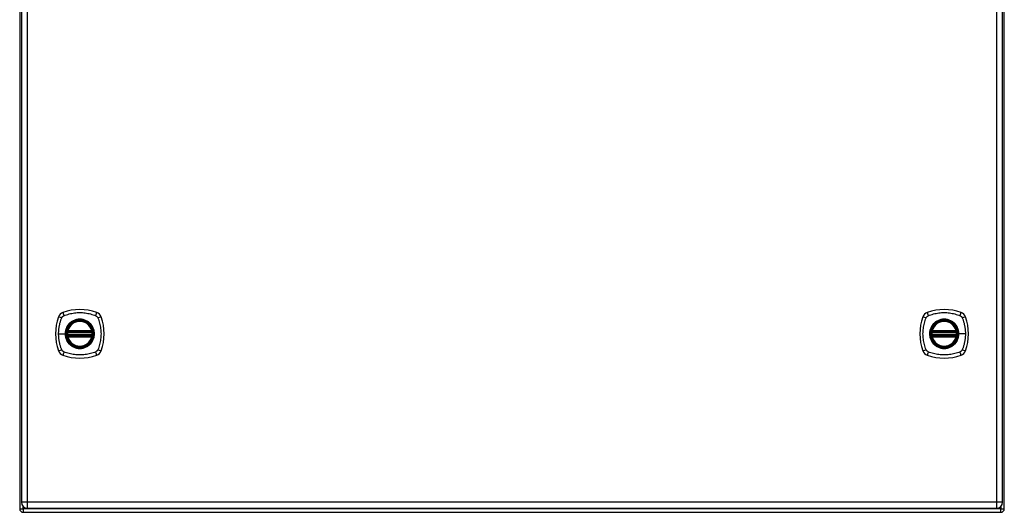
# Model space of a CAD drawing. Header units: inches. Extents: x 17 to 163, y 13 to 105.
# Tile 4 of 9: x 78 to 102, y 48 to 60. Entities that reach past the tile are written whole.
import ezdxf

# ---------------------------------------------------------------- set-up
doc = ezdxf.new("R2010")
doc.units = ezdxf.units.IN
doc.header["$MEASUREMENT"] = 0
doc.layers.add('Visible Edges(ANSI)', color=7, linetype='Continuous', lineweight=25)
doc.layers.add('Visible Tangent Edges(ANSI)', color=7, linetype='Continuous', lineweight=25)

msp = doc.modelspace()

# ---------------------------------------------------------------- linework, layer by layer
at = {"layer": 'Visible Edges(ANSI)'}
for p, q in [((77.616, 71.424), (77.616, 47.592)), ((101.616, 47.592), (101.616, 71.424)), ((77.657, 71.263), (77.657, 47.752)), ((101.575, 47.752), (101.575, 71.263)), ((78.784, 51.896), (79.378, 51.896)), ((78.788, 51.915), (79.374, 51.915)), ((99.854, 51.896), (100.448, 51.896)), ((99.858, 51.915), (100.444, 51.915)), ((79.378, 51.817), (78.784, 51.817)), ((79.374, 51.797), (78.788, 51.797)), ((100.448, 51.817), (99.854, 51.817)), ((100.444, 51.797), (99.858, 51.797)), ((77.803, 47.606), (101.429, 47.606)), ((77.7, 47.508), (101.532, 47.508))]:
    msp.add_line(p, q, dxfattribs=at)
at = {"layer": 'Visible Edges(ANSI)', "flags": 128}
for points in [[(78.773, 51.909), (78.773, 51.909), (78.773, 51.909), (78.772, 51.909), (78.772, 51.909), (78.772, 51.908), (78.772, 51.908), (78.772, 51.907), (78.772, 51.906), (78.772, 51.905), (78.772, 51.904), (78.772, 51.903), (78.771, 51.902), (78.771, 51.901), (78.771, 51.9), (78.771, 51.899), (78.771, 51.897), (78.77, 51.896), (78.77, 51.894), (78.77, 51.893), (78.77, 51.891), (78.77, 51.89), (78.77, 51.888), (78.769, 51.887), (78.769, 51.885)], [(79.393, 51.885), (79.393, 51.887), (79.392, 51.888), (79.392, 51.89), (79.392, 51.891), (79.392, 51.893), (79.392, 51.894), (79.391, 51.896), (79.391, 51.897), (79.391, 51.899), (79.391, 51.9), (79.391, 51.901), (79.391, 51.902), (79.39, 51.903), (79.39, 51.904), (79.39, 51.905), (79.39, 51.906), (79.39, 51.907), (79.39, 51.908), (79.39, 51.908), (79.39, 51.909), (79.39, 51.909), (79.389, 51.909), (79.389, 51.909), (79.389, 51.909)], [(99.843, 51.909), (99.843, 51.909), (99.843, 51.909), (99.842, 51.909), (99.842, 51.909), (99.842, 51.908), (99.842, 51.908), (99.842, 51.907), (99.842, 51.906), (99.842, 51.905), (99.842, 51.904), (99.842, 51.903), (99.841, 51.902), (99.841, 51.901), (99.841, 51.9), (99.841, 51.899), (99.841, 51.897), (99.84, 51.896), (99.84, 51.894), (99.84, 51.893), (99.84, 51.891), (99.84, 51.89), (99.84, 51.888), (99.839, 51.887), (99.839, 51.885)], [(100.463, 51.885), (100.463, 51.887), (100.462, 51.888), (100.462, 51.89), (100.462, 51.891), (100.462, 51.893), (100.462, 51.894), (100.461, 51.896), (100.461, 51.897), (100.461, 51.899), (100.461, 51.9), (100.461, 51.901), (100.461, 51.902), (100.46, 51.903), (100.46, 51.904), (100.46, 51.905), (100.46, 51.906), (100.46, 51.907), (100.46, 51.908), (100.46, 51.908), (100.46, 51.909), (100.46, 51.909), (100.459, 51.909), (100.459, 51.909), (100.459, 51.909)], [(78.769, 51.828), (78.769, 51.826), (78.77, 51.824), (78.77, 51.823), (78.77, 51.821), (78.77, 51.82), (78.77, 51.818), (78.77, 51.817), (78.771, 51.815), (78.771, 51.814), (78.771, 51.813), (78.771, 51.811), (78.771, 51.81), (78.772, 51.809), (78.772, 51.808), (78.772, 51.807), (78.772, 51.806), (78.772, 51.806), (78.772, 51.805), (78.772, 51.804), (78.772, 51.804), (78.772, 51.804), (78.773, 51.803), (78.773, 51.803), (78.773, 51.803)], [(79.389, 51.803), (79.389, 51.803), (79.389, 51.803), (79.39, 51.804), (79.39, 51.804), (79.39, 51.804), (79.39, 51.805), (79.39, 51.806), (79.39, 51.806), (79.39, 51.807), (79.39, 51.808), (79.39, 51.809), (79.391, 51.81), (79.391, 51.811), (79.391, 51.813), (79.391, 51.814), (79.391, 51.815), (79.391, 51.817), (79.392, 51.818), (79.392, 51.82), (79.392, 51.821), (79.392, 51.823), (79.392, 51.824), (79.393, 51.826), (79.393, 51.828)], [(99.839, 51.828), (99.839, 51.826), (99.84, 51.824), (99.84, 51.823), (99.84, 51.821), (99.84, 51.82), (99.84, 51.818), (99.84, 51.817), (99.841, 51.815), (99.841, 51.814), (99.841, 51.813), (99.841, 51.811), (99.841, 51.81), (99.842, 51.809), (99.842, 51.808), (99.842, 51.807), (99.842, 51.806), (99.842, 51.806), (99.842, 51.805), (99.842, 51.804), (99.842, 51.804), (99.842, 51.804), (99.843, 51.803), (99.843, 51.803), (99.843, 51.803)], [(100.459, 51.803), (100.459, 51.803), (100.459, 51.803), (100.46, 51.804), (100.46, 51.804), (100.46, 51.804), (100.46, 51.805), (100.46, 51.806), (100.46, 51.806), (100.46, 51.807), (100.46, 51.808), (100.46, 51.809), (100.461, 51.81), (100.461, 51.811), (100.461, 51.813), (100.461, 51.814), (100.461, 51.815), (100.461, 51.817), (100.462, 51.818), (100.462, 51.82), (100.462, 51.821), (100.462, 51.823), (100.462, 51.824), (100.463, 51.826), (100.463, 51.828)]]:
    msp.add_lwpolyline(points, dxfattribs=at)
at = {"layer": 'Visible Edges(ANSI)'}
for centre, radius in [((79.081, 51.856), 0.32), ((79.081, 51.856), 0.315), ((100.151, 51.856), 0.32), ((100.151, 51.856), 0.315)]:
    msp.add_circle(centre, radius, dxfattribs=at)
for centre, radius, start, end in [((78.726, 52.211), 0.177, 108.7722, 161.2278), ((79.081, 51.167), 1.28, 71.2278, 108.7722), ((79.436, 52.211), 0.177, 18.7722, 71.2278), ((99.796, 52.211), 0.177, 108.7722, 161.2278), ((100.151, 51.167), 1.28, 71.2278, 108.7722), ((100.506, 52.211), 0.177, 18.7722, 71.2278), ((79.77, 51.856), 1.28, 161.2278, 198.7722), ((79.081, 51.856), 0.313, 13.6344, 166.3656), ((78.392, 51.856), 1.28, 341.2278, 18.7722), ((100.84, 51.856), 1.28, 161.2278, 198.7722), ((100.151, 51.856), 0.313, 13.6344, 166.3656), ((99.462, 51.856), 1.28, 341.2278, 18.7722), ((79.081, 51.856), 0.313, 174.7499, 185.2501), ((78.784, 51.907), 0.0118, 170.216, 270), ((79.081, 51.856), 0.313, 166.3656, 170.216), ((78.788, 51.927), 0.0118, 166.3656, 270), ((79.374, 51.927), 0.0118, 270, 13.6344), ((79.378, 51.907), 0.0118, 270, 9.784), ((79.081, 51.856), 0.313, 9.784, 13.6344), ((79.081, 51.856), 0.313, 354.7499, 5.2501), ((100.151, 51.856), 0.313, 174.7499, 185.2501), ((99.854, 51.907), 0.0118, 170.216, 270), ((100.151, 51.856), 0.313, 166.3656, 170.216), ((99.858, 51.927), 0.0118, 166.3656, 270), ((100.444, 51.927), 0.0118, 270, 13.6344), ((100.448, 51.907), 0.0118, 270, 9.784), ((100.151, 51.856), 0.313, 9.784, 13.6344), ((100.151, 51.856), 0.313, 354.7499, 5.2501), ((78.784, 51.805), 0.0118, 90, 189.784), ((79.081, 51.856), 0.313, 189.784, 193.6344), ((78.788, 51.785), 0.0118, 90, 193.6344), ((79.081, 51.856), 0.313, 193.6344, 346.3656), ((79.374, 51.785), 0.0118, 346.3656, 90), ((79.378, 51.805), 0.0118, 350.216, 90), ((79.081, 51.856), 0.313, 346.3656, 350.216), ((99.854, 51.805), 0.0118, 90, 189.784), ((100.151, 51.856), 0.313, 189.784, 193.6344), ((99.858, 51.785), 0.0118, 90, 193.6344), ((100.151, 51.856), 0.313, 193.6344, 346.3656), ((100.444, 51.785), 0.0118, 346.3656, 90), ((100.448, 51.805), 0.0118, 350.216, 90), ((100.151, 51.856), 0.313, 346.3656, 350.216), ((78.726, 51.502), 0.177, 198.7722, 251.2278), ((79.436, 51.502), 0.177, 288.7722, 341.2278), ((99.796, 51.502), 0.177, 198.7722, 251.2278), ((100.506, 51.502), 0.177, 288.7722, 341.2278), ((79.081, 52.545), 1.28, 251.2278, 288.7722), ((100.151, 52.545), 1.28, 251.2278, 288.7722), ((77.7, 47.592), 0.084, 180, 270), ((77.803, 47.752), 0.146, 180, 270), ((101.429, 47.752), 0.146, 270, 0), ((101.532, 47.592), 0.084, 270, 0)]:
    msp.add_arc(centre, radius, start, end, dxfattribs=at)
at = {"layer": 'Visible Tangent Edges(ANSI)'}
for p, q in [((77.803, 47.752), (77.803, 71.263)), ((101.429, 71.263), (101.429, 47.752)), ((78.564, 51.856), (78.724, 51.856)), ((78.729, 51.856), (78.724, 51.856)), ((78.781, 51.884), (78.769, 51.885)), ((78.779, 51.908), (78.773, 51.909)), ((78.777, 51.93), (78.788, 51.927)), ((78.781, 51.884), (79.381, 51.884)), ((78.784, 51.896), (78.784, 51.906)), ((78.788, 51.915), (78.788, 51.927)), ((79.374, 51.927), (78.788, 51.927)), ((78.788, 51.906), (78.788, 51.915)), ((78.788, 51.906), (79.374, 51.906)), ((79.374, 51.927), (79.385, 51.93)), ((79.374, 51.927), (79.374, 51.915)), ((79.374, 51.915), (79.374, 51.906)), ((79.378, 51.906), (79.378, 51.896)), ((79.393, 51.885), (79.381, 51.884)), ((79.389, 51.909), (79.383, 51.908)), ((99.839, 51.885), (99.851, 51.884)), ((99.849, 51.908), (99.843, 51.909)), ((99.847, 51.93), (99.858, 51.927)), ((99.851, 51.884), (100.451, 51.884)), ((99.854, 51.896), (99.854, 51.906)), ((99.858, 51.915), (99.858, 51.927)), ((100.444, 51.927), (99.858, 51.927)), ((99.858, 51.906), (99.858, 51.915)), ((99.858, 51.906), (100.444, 51.906)), ((100.444, 51.927), (100.455, 51.93)), ((100.444, 51.927), (100.444, 51.915)), ((100.444, 51.915), (100.444, 51.906)), ((100.448, 51.906), (100.448, 51.896)), ((100.451, 51.884), (100.463, 51.885)), ((100.459, 51.909), (100.453, 51.908)), ((100.503, 51.856), (100.508, 51.856)), ((100.668, 51.856), (100.508, 51.856)), ((78.781, 51.829), (78.769, 51.828)), ((78.773, 51.803), (78.779, 51.804)), ((78.788, 51.785), (78.777, 51.782)), ((79.381, 51.829), (78.781, 51.829)), ((78.784, 51.807), (78.784, 51.817)), ((78.788, 51.797), (78.788, 51.807)), ((79.374, 51.807), (78.788, 51.807)), ((78.788, 51.785), (78.788, 51.797)), ((78.788, 51.785), (79.374, 51.785)), ((79.374, 51.807), (79.374, 51.797)), ((79.374, 51.797), (79.374, 51.785)), ((79.385, 51.782), (79.374, 51.785)), ((79.378, 51.817), (79.378, 51.807)), ((79.393, 51.828), (79.381, 51.829)), ((79.383, 51.804), (79.389, 51.803)), ((99.839, 51.828), (99.851, 51.829)), ((99.843, 51.803), (99.849, 51.804)), ((99.858, 51.785), (99.847, 51.782)), ((100.451, 51.829), (99.851, 51.829)), ((99.854, 51.807), (99.854, 51.817)), ((99.858, 51.797), (99.858, 51.807)), ((100.444, 51.807), (99.858, 51.807)), ((99.858, 51.785), (99.858, 51.797)), ((99.858, 51.785), (100.444, 51.785)), ((100.444, 51.807), (100.444, 51.797)), ((100.444, 51.797), (100.444, 51.785)), ((100.455, 51.782), (100.444, 51.785)), ((100.448, 51.817), (100.448, 51.807)), ((100.451, 51.829), (100.463, 51.828)), ((100.453, 51.804), (100.459, 51.803)), ((77.616, 47.592), (77.7, 47.592)), ((77.803, 47.752), (77.657, 47.752)), ((77.7, 47.592), (77.7, 47.649)), ((101.532, 47.592), (77.7, 47.592)), ((77.7, 47.592), (77.7, 47.508)), ((77.803, 47.606), (77.803, 47.752)), ((101.429, 47.752), (77.803, 47.752)), ((101.429, 47.752), (101.429, 47.606)), ((101.575, 47.752), (101.429, 47.752)), ((101.532, 47.649), (101.532, 47.592)), ((101.532, 47.592), (101.616, 47.592)), ((101.532, 47.508), (101.532, 47.592))]:
    msp.add_line(p, q, dxfattribs=at)
at = {"layer": 'Visible Tangent Edges(ANSI)', "flags": 128}
for points in [[(78.692, 52.296), (78.726, 52.31), (78.757, 52.32), (78.788, 52.33), (78.82, 52.339), (78.852, 52.347), (78.884, 52.354), (78.917, 52.359), (78.95, 52.364), (78.982, 52.368), (79.015, 52.371), (79.048, 52.372), (79.081, 52.373), (79.114, 52.372), (79.147, 52.371), (79.18, 52.368), (79.213, 52.364), (79.245, 52.359), (79.278, 52.353), (79.31, 52.347), (79.342, 52.339), (79.374, 52.33), (79.405, 52.32), (79.436, 52.31), (79.47, 52.296)], [(99.762, 52.296), (99.796, 52.31), (99.827, 52.32), (99.858, 52.33), (99.89, 52.339), (99.922, 52.347), (99.954, 52.353), (99.987, 52.359), (100.019, 52.364), (100.052, 52.368), (100.085, 52.371), (100.118, 52.372), (100.151, 52.373), (100.184, 52.372), (100.217, 52.371), (100.25, 52.368), (100.282, 52.364), (100.315, 52.359), (100.348, 52.354), (100.38, 52.347), (100.412, 52.339), (100.444, 52.33), (100.475, 52.32), (100.506, 52.31), (100.54, 52.296)], [(78.564, 51.856), (78.565, 51.873), (78.565, 51.889), (78.566, 51.906), (78.567, 51.922), (78.568, 51.939), (78.569, 51.955), (78.571, 51.972), (78.573, 51.988), (78.575, 52.004), (78.578, 52.021), (78.581, 52.037), (78.584, 52.053), (78.587, 52.069), (78.591, 52.085), (78.594, 52.101), (78.598, 52.117), (78.603, 52.133), (78.607, 52.149), (78.612, 52.165), (78.617, 52.18), (78.622, 52.196), (78.627, 52.211), (78.633, 52.227), (78.641, 52.245)], [(78.641, 52.245), (78.642, 52.248), (78.644, 52.25), (78.645, 52.253), (78.647, 52.256), (78.649, 52.258), (78.65, 52.261), (78.652, 52.263), (78.654, 52.266), (78.656, 52.268), (78.658, 52.271), (78.66, 52.273), (78.662, 52.275), (78.664, 52.277), (78.667, 52.279), (78.669, 52.281), (78.671, 52.283), (78.674, 52.285), (78.676, 52.287), (78.679, 52.289), (78.682, 52.29), (78.684, 52.292), (78.687, 52.293), (78.69, 52.295), (78.692, 52.296)], [(78.806, 52.084), (78.8, 52.076), (78.794, 52.068), (78.788, 52.059), (78.782, 52.051), (78.776, 52.042), (78.771, 52.033), (78.766, 52.024), (78.761, 52.015), (78.757, 52.006), (78.753, 51.996), (78.749, 51.987), (78.745, 51.977), (78.742, 51.968), (78.739, 51.958), (78.736, 51.948), (78.734, 51.938), (78.731, 51.928), (78.729, 51.918), (78.728, 51.907), (78.726, 51.897), (78.725, 51.887), (78.725, 51.877), (78.724, 51.867), (78.724, 51.856)], [(78.729, 51.856), (78.741, 51.948), (78.776, 52.033), (78.832, 52.106), (78.905, 52.161), (78.99, 52.196), (79.081, 52.208), (79.173, 52.196), (79.258, 52.161), (79.33, 52.105), (79.386, 52.032), (79.421, 51.947), (79.433, 51.856), (79.421, 51.765), (79.386, 51.68), (79.33, 51.607), (79.257, 51.551), (79.172, 51.516), (79.081, 51.504), (78.99, 51.516), (78.904, 51.551), (78.832, 51.607), (78.776, 51.68), (78.741, 51.765), (78.729, 51.856)], [(78.853, 52.131), (78.851, 52.129), (78.849, 52.127), (78.847, 52.125), (78.845, 52.124), (78.843, 52.122), (78.841, 52.12), (78.839, 52.118), (78.837, 52.116), (78.835, 52.114), (78.833, 52.112), (78.831, 52.11), (78.829, 52.108), (78.827, 52.107), (78.825, 52.105), (78.823, 52.103), (78.821, 52.101), (78.819, 52.098), (78.817, 52.096), (78.815, 52.094), (78.814, 52.092), (78.812, 52.09), (78.81, 52.088), (78.808, 52.086), (78.806, 52.084)], [(79.309, 52.131), (79.292, 52.144), (79.275, 52.155), (79.258, 52.166), (79.24, 52.176), (79.221, 52.184), (79.202, 52.192), (79.182, 52.198), (79.163, 52.204), (79.142, 52.208), (79.122, 52.211), (79.102, 52.213), (79.081, 52.213), (79.06, 52.213), (79.04, 52.211), (79.019, 52.208), (78.999, 52.204), (78.979, 52.198), (78.96, 52.192), (78.941, 52.184), (78.922, 52.176), (78.904, 52.166), (78.886, 52.155), (78.87, 52.144), (78.853, 52.131)], [(79.356, 52.084), (79.354, 52.086), (79.352, 52.088), (79.35, 52.09), (79.348, 52.092), (79.347, 52.094), (79.345, 52.096), (79.343, 52.098), (79.341, 52.1), (79.339, 52.102), (79.337, 52.104), (79.335, 52.106), (79.333, 52.108), (79.331, 52.11), (79.329, 52.112), (79.327, 52.114), (79.325, 52.116), (79.323, 52.118), (79.321, 52.12), (79.319, 52.122), (79.317, 52.124), (79.315, 52.125), (79.313, 52.127), (79.311, 52.129), (79.309, 52.131)], [(79.356, 51.629), (79.368, 51.645), (79.38, 51.662), (79.391, 51.679), (79.4, 51.697), (79.409, 51.716), (79.417, 51.735), (79.423, 51.755), (79.428, 51.775), (79.433, 51.795), (79.435, 51.815), (79.437, 51.836), (79.438, 51.856), (79.437, 51.877), (79.435, 51.898), (79.432, 51.918), (79.428, 51.938), (79.423, 51.958), (79.417, 51.977), (79.409, 51.997), (79.4, 52.015), (79.391, 52.033), (79.38, 52.051), (79.368, 52.068), (79.356, 52.084)], [(79.47, 52.296), (79.472, 52.295), (79.475, 52.293), (79.478, 52.292), (79.48, 52.29), (79.483, 52.289), (79.486, 52.287), (79.488, 52.285), (79.491, 52.283), (79.493, 52.281), (79.495, 52.279), (79.497, 52.277), (79.5, 52.275), (79.502, 52.273), (79.504, 52.271), (79.506, 52.268), (79.508, 52.266), (79.51, 52.263), (79.512, 52.261), (79.513, 52.258), (79.515, 52.256), (79.517, 52.253), (79.518, 52.25), (79.52, 52.248), (79.521, 52.245)], [(79.521, 52.245), (79.535, 52.211), (79.545, 52.18), (79.555, 52.149), (79.564, 52.117), (79.571, 52.085), (79.578, 52.053), (79.584, 52.021), (79.589, 51.988), (79.593, 51.955), (79.595, 51.922), (79.597, 51.89), (79.598, 51.856), (79.597, 51.823), (79.595, 51.79), (79.593, 51.758), (79.589, 51.725), (79.584, 51.692), (79.578, 51.66), (79.571, 51.627), (79.564, 51.595), (79.555, 51.564), (79.545, 51.532), (79.535, 51.501), (79.521, 51.468)], [(99.711, 51.468), (99.697, 51.501), (99.687, 51.532), (99.677, 51.564), (99.668, 51.595), (99.661, 51.627), (99.654, 51.659), (99.648, 51.692), (99.643, 51.724), (99.639, 51.757), (99.637, 51.79), (99.635, 51.823), (99.634, 51.856), (99.635, 51.889), (99.637, 51.922), (99.639, 51.955), (99.643, 51.988), (99.648, 52.02), (99.654, 52.053), (99.661, 52.085), (99.668, 52.117), (99.677, 52.149), (99.687, 52.18), (99.697, 52.211), (99.711, 52.245)], [(99.711, 52.245), (99.712, 52.248), (99.714, 52.25), (99.715, 52.253), (99.717, 52.256), (99.719, 52.258), (99.72, 52.261), (99.722, 52.263), (99.724, 52.266), (99.726, 52.268), (99.728, 52.271), (99.73, 52.273), (99.732, 52.275), (99.734, 52.277), (99.737, 52.279), (99.739, 52.281), (99.741, 52.283), (99.744, 52.285), (99.746, 52.287), (99.749, 52.289), (99.752, 52.29), (99.754, 52.292), (99.757, 52.293), (99.76, 52.295), (99.762, 52.296)], [(99.876, 52.084), (99.864, 52.068), (99.852, 52.051), (99.841, 52.033), (99.832, 52.015), (99.823, 51.996), (99.815, 51.977), (99.809, 51.958), (99.804, 51.938), (99.799, 51.918), (99.796, 51.897), (99.795, 51.877), (99.794, 51.856), (99.795, 51.836), (99.797, 51.815), (99.799, 51.795), (99.804, 51.775), (99.809, 51.755), (99.815, 51.735), (99.823, 51.716), (99.832, 51.697), (99.841, 51.679), (99.852, 51.662), (99.864, 51.645), (99.876, 51.629)], [(100.503, 51.856), (100.491, 51.765), (100.456, 51.68), (100.4, 51.607), (100.327, 51.551), (100.242, 51.516), (100.151, 51.504), (100.059, 51.516), (99.974, 51.551), (99.902, 51.607), (99.846, 51.68), (99.811, 51.765), (99.799, 51.856), (99.811, 51.948), (99.846, 52.033), (99.902, 52.106), (99.975, 52.161), (100.06, 52.196), (100.151, 52.208), (100.242, 52.196), (100.327, 52.161), (100.4, 52.105), (100.456, 52.032), (100.491, 51.947), (100.503, 51.856)], [(99.923, 52.131), (99.921, 52.129), (99.919, 52.127), (99.917, 52.125), (99.915, 52.124), (99.913, 52.122), (99.911, 52.12), (99.909, 52.118), (99.907, 52.116), (99.905, 52.114), (99.903, 52.112), (99.901, 52.11), (99.899, 52.108), (99.897, 52.106), (99.895, 52.104), (99.893, 52.102), (99.891, 52.1), (99.889, 52.098), (99.887, 52.096), (99.885, 52.094), (99.884, 52.092), (99.882, 52.09), (99.88, 52.088), (99.878, 52.086), (99.876, 52.084)], [(100.379, 52.131), (100.362, 52.144), (100.346, 52.155), (100.328, 52.166), (100.31, 52.176), (100.291, 52.184), (100.272, 52.192), (100.252, 52.198), (100.233, 52.204), (100.213, 52.208), (100.192, 52.211), (100.172, 52.213), (100.151, 52.213), (100.13, 52.213), (100.11, 52.211), (100.089, 52.208), (100.069, 52.204), (100.049, 52.198), (100.03, 52.192), (100.011, 52.184), (99.992, 52.176), (99.974, 52.166), (99.956, 52.155), (99.94, 52.144), (99.923, 52.131)], [(100.426, 52.084), (100.424, 52.086), (100.422, 52.088), (100.42, 52.09), (100.418, 52.092), (100.417, 52.094), (100.415, 52.096), (100.413, 52.098), (100.411, 52.1), (100.409, 52.102), (100.407, 52.104), (100.405, 52.106), (100.403, 52.108), (100.401, 52.11), (100.399, 52.112), (100.397, 52.114), (100.395, 52.116), (100.393, 52.118), (100.391, 52.12), (100.389, 52.122), (100.387, 52.124), (100.385, 52.125), (100.383, 52.127), (100.381, 52.129), (100.379, 52.131)], [(100.508, 51.856), (100.508, 51.867), (100.507, 51.877), (100.507, 51.887), (100.505, 51.897), (100.504, 51.908), (100.502, 51.918), (100.501, 51.928), (100.498, 51.938), (100.496, 51.948), (100.493, 51.958), (100.49, 51.968), (100.487, 51.977), (100.483, 51.987), (100.479, 51.996), (100.475, 52.006), (100.47, 52.015), (100.466, 52.024), (100.461, 52.033), (100.455, 52.042), (100.45, 52.051), (100.444, 52.059), (100.438, 52.068), (100.432, 52.076), (100.426, 52.084)], [(100.54, 52.296), (100.541, 52.296), (100.542, 52.295), (100.544, 52.294), (100.545, 52.293), (100.546, 52.293), (100.548, 52.292), (100.549, 52.291), (100.55, 52.29), (100.552, 52.29), (100.553, 52.289), (100.554, 52.288), (100.556, 52.287), (100.557, 52.286), (100.558, 52.285), (100.559, 52.284), (100.561, 52.283), (100.562, 52.282), (100.563, 52.281), (100.564, 52.28), (100.565, 52.279), (100.566, 52.278), (100.568, 52.277), (100.569, 52.276), (100.57, 52.275)], [(100.57, 52.275), (100.571, 52.274), (100.572, 52.273), (100.573, 52.272), (100.574, 52.271), (100.575, 52.269), (100.576, 52.268), (100.577, 52.267), (100.578, 52.266), (100.579, 52.265), (100.58, 52.263), (100.581, 52.262), (100.582, 52.261), (100.582, 52.26), (100.583, 52.258), (100.584, 52.257), (100.585, 52.256), (100.586, 52.254), (100.587, 52.253), (100.587, 52.252), (100.588, 52.25), (100.589, 52.249), (100.59, 52.248), (100.59, 52.246), (100.591, 52.245)], [(100.591, 52.245), (100.599, 52.227), (100.605, 52.211), (100.61, 52.196), (100.615, 52.18), (100.62, 52.165), (100.625, 52.149), (100.629, 52.133), (100.634, 52.117), (100.638, 52.101), (100.641, 52.085), (100.645, 52.069), (100.648, 52.053), (100.651, 52.037), (100.654, 52.02), (100.657, 52.004), (100.659, 51.988), (100.661, 51.972), (100.663, 51.955), (100.664, 51.939), (100.665, 51.922), (100.666, 51.906), (100.667, 51.889), (100.667, 51.873), (100.668, 51.856)], [(78.641, 51.468), (78.633, 51.486), (78.627, 51.501), (78.622, 51.517), (78.617, 51.532), (78.612, 51.548), (78.607, 51.564), (78.603, 51.579), (78.598, 51.595), (78.594, 51.611), (78.591, 51.627), (78.587, 51.643), (78.584, 51.66), (78.581, 51.676), (78.578, 51.692), (78.575, 51.708), (78.573, 51.725), (78.571, 51.741), (78.569, 51.757), (78.568, 51.774), (78.567, 51.79), (78.566, 51.807), (78.565, 51.823), (78.565, 51.84), (78.564, 51.856)], [(78.724, 51.856), (78.724, 51.846), (78.725, 51.836), (78.725, 51.825), (78.727, 51.815), (78.728, 51.805), (78.729, 51.795), (78.731, 51.785), (78.734, 51.775), (78.736, 51.765), (78.739, 51.755), (78.742, 51.745), (78.745, 51.735), (78.749, 51.726), (78.753, 51.716), (78.757, 51.707), (78.762, 51.697), (78.766, 51.688), (78.771, 51.679), (78.776, 51.67), (78.782, 51.662), (78.788, 51.653), (78.794, 51.645), (78.8, 51.637), (78.806, 51.629)], [(78.777, 51.93), (78.777, 51.929), (78.776, 51.928), (78.776, 51.927), (78.776, 51.926), (78.776, 51.925), (78.776, 51.924), (78.776, 51.923), (78.776, 51.922), (78.776, 51.922), (78.776, 51.921), (78.776, 51.92), (78.776, 51.919), (78.776, 51.918), (78.776, 51.917), (78.776, 51.916), (78.776, 51.915), (78.776, 51.914), (78.777, 51.913), (78.777, 51.912), (78.777, 51.912), (78.777, 51.911), (78.778, 51.91), (78.778, 51.909), (78.779, 51.908)], [(78.779, 51.908), (78.779, 51.908), (78.779, 51.908), (78.779, 51.908), (78.779, 51.908), (78.779, 51.908), (78.78, 51.908), (78.78, 51.907), (78.78, 51.907), (78.78, 51.907), (78.781, 51.907), (78.781, 51.907), (78.781, 51.907), (78.781, 51.907), (78.782, 51.907), (78.782, 51.906), (78.782, 51.906), (78.782, 51.906), (78.783, 51.906), (78.783, 51.906), (78.783, 51.906), (78.783, 51.906), (78.784, 51.906), (78.784, 51.906), (78.784, 51.906)], [(78.781, 51.884), (78.781, 51.885), (78.781, 51.885), (78.782, 51.886), (78.782, 51.887), (78.782, 51.888), (78.782, 51.888), (78.782, 51.889), (78.782, 51.89), (78.783, 51.89), (78.783, 51.891), (78.783, 51.892), (78.783, 51.892), (78.783, 51.893), (78.783, 51.893), (78.784, 51.894), (78.784, 51.894), (78.784, 51.894), (78.784, 51.895), (78.784, 51.895), (78.784, 51.895), (78.784, 51.895), (78.784, 51.896), (78.784, 51.896), (78.784, 51.896)], [(78.784, 51.906), (78.784, 51.906), (78.785, 51.906), (78.785, 51.906), (78.785, 51.906), (78.785, 51.906), (78.785, 51.906), (78.785, 51.906), (78.786, 51.906), (78.786, 51.906), (78.786, 51.906), (78.786, 51.906), (78.786, 51.906), (78.786, 51.906), (78.787, 51.906), (78.787, 51.906), (78.787, 51.906), (78.787, 51.906), (78.787, 51.906), (78.787, 51.906), (78.788, 51.906), (78.788, 51.906), (78.788, 51.906), (78.788, 51.906), (78.788, 51.906)], [(79.374, 51.906), (79.374, 51.906), (79.374, 51.906), (79.374, 51.906), (79.374, 51.906), (79.375, 51.906), (79.375, 51.906), (79.375, 51.906), (79.375, 51.906), (79.375, 51.906), (79.375, 51.906), (79.376, 51.906), (79.376, 51.906), (79.376, 51.906), (79.376, 51.906), (79.376, 51.906), (79.376, 51.906), (79.377, 51.906), (79.377, 51.906), (79.377, 51.906), (79.377, 51.906), (79.377, 51.906), (79.377, 51.906), (79.378, 51.906), (79.378, 51.906)], [(79.378, 51.906), (79.378, 51.906), (79.378, 51.906), (79.379, 51.906), (79.379, 51.906), (79.379, 51.906), (79.379, 51.906), (79.38, 51.906), (79.38, 51.906), (79.38, 51.906), (79.38, 51.907), (79.381, 51.907), (79.381, 51.907), (79.381, 51.907), (79.381, 51.907), (79.382, 51.907), (79.382, 51.907), (79.382, 51.907), (79.382, 51.908), (79.382, 51.908), (79.383, 51.908), (79.383, 51.908), (79.383, 51.908), (79.383, 51.908), (79.383, 51.908)], [(79.378, 51.896), (79.378, 51.896), (79.378, 51.896), (79.378, 51.895), (79.378, 51.895), (79.378, 51.895), (79.378, 51.895), (79.378, 51.894), (79.378, 51.894), (79.378, 51.894), (79.379, 51.893), (79.379, 51.893), (79.379, 51.892), (79.379, 51.892), (79.379, 51.891), (79.379, 51.89), (79.38, 51.89), (79.38, 51.889), (79.38, 51.888), (79.38, 51.888), (79.38, 51.887), (79.38, 51.886), (79.381, 51.885), (79.381, 51.885), (79.381, 51.884)], [(79.383, 51.908), (79.384, 51.909), (79.384, 51.91), (79.385, 51.911), (79.385, 51.912), (79.385, 51.912), (79.385, 51.913), (79.386, 51.914), (79.386, 51.915), (79.386, 51.916), (79.386, 51.917), (79.386, 51.918), (79.386, 51.919), (79.386, 51.92), (79.386, 51.921), (79.386, 51.922), (79.386, 51.922), (79.386, 51.923), (79.386, 51.924), (79.386, 51.925), (79.386, 51.926), (79.386, 51.927), (79.386, 51.928), (79.385, 51.929), (79.385, 51.93)], [(99.847, 51.93), (99.847, 51.929), (99.846, 51.928), (99.846, 51.927), (99.846, 51.926), (99.846, 51.925), (99.846, 51.924), (99.846, 51.923), (99.846, 51.922), (99.846, 51.922), (99.846, 51.921), (99.846, 51.92), (99.846, 51.919), (99.846, 51.918), (99.846, 51.917), (99.846, 51.916), (99.846, 51.915), (99.846, 51.914), (99.847, 51.913), (99.847, 51.912), (99.847, 51.912), (99.847, 51.911), (99.848, 51.91), (99.848, 51.909), (99.849, 51.908)], [(99.849, 51.908), (99.849, 51.908), (99.849, 51.908), (99.849, 51.908), (99.849, 51.908), (99.849, 51.908), (99.85, 51.908), (99.85, 51.907), (99.85, 51.907), (99.85, 51.907), (99.851, 51.907), (99.851, 51.907), (99.851, 51.907), (99.851, 51.907), (99.852, 51.907), (99.852, 51.906), (99.852, 51.906), (99.852, 51.906), (99.853, 51.906), (99.853, 51.906), (99.853, 51.906), (99.853, 51.906), (99.854, 51.906), (99.854, 51.906), (99.854, 51.906)], [(99.851, 51.884), (99.851, 51.885), (99.851, 51.885), (99.852, 51.886), (99.852, 51.887), (99.852, 51.888), (99.852, 51.888), (99.852, 51.889), (99.852, 51.89), (99.853, 51.89), (99.853, 51.891), (99.853, 51.892), (99.853, 51.892), (99.853, 51.893), (99.853, 51.893), (99.854, 51.894), (99.854, 51.894), (99.854, 51.894), (99.854, 51.895), (99.854, 51.895), (99.854, 51.895), (99.854, 51.895), (99.854, 51.896), (99.854, 51.896), (99.854, 51.896)], [(99.854, 51.906), (99.854, 51.906), (99.855, 51.906), (99.855, 51.906), (99.855, 51.906), (99.855, 51.906), (99.855, 51.906), (99.855, 51.906), (99.856, 51.906), (99.856, 51.906), (99.856, 51.906), (99.856, 51.906), (99.856, 51.906), (99.856, 51.906), (99.857, 51.906), (99.857, 51.906), (99.857, 51.906), (99.857, 51.906), (99.857, 51.906), (99.857, 51.906), (99.858, 51.906), (99.858, 51.906), (99.858, 51.906), (99.858, 51.906), (99.858, 51.906)], [(100.426, 51.629), (100.432, 51.637), (100.438, 51.645), (100.444, 51.653), (100.45, 51.662), (100.456, 51.671), (100.461, 51.679), (100.466, 51.688), (100.47, 51.698), (100.475, 51.707), (100.479, 51.716), (100.483, 51.726), (100.487, 51.735), (100.49, 51.745), (100.493, 51.755), (100.496, 51.765), (100.498, 51.775), (100.501, 51.785), (100.503, 51.795), (100.504, 51.805), (100.505, 51.815), (100.507, 51.826), (100.507, 51.836), (100.508, 51.846), (100.508, 51.856)], [(100.444, 51.906), (100.444, 51.906), (100.444, 51.906), (100.444, 51.906), (100.444, 51.906), (100.445, 51.906), (100.445, 51.906), (100.445, 51.906), (100.445, 51.906), (100.445, 51.906), (100.445, 51.906), (100.446, 51.906), (100.446, 51.906), (100.446, 51.906), (100.446, 51.906), (100.446, 51.906), (100.446, 51.906), (100.447, 51.906), (100.447, 51.906), (100.447, 51.906), (100.447, 51.906), (100.447, 51.906), (100.447, 51.906), (100.448, 51.906), (100.448, 51.906)], [(100.448, 51.906), (100.448, 51.906), (100.448, 51.906), (100.449, 51.906), (100.449, 51.906), (100.449, 51.906), (100.449, 51.906), (100.45, 51.906), (100.45, 51.906), (100.45, 51.906), (100.45, 51.907), (100.451, 51.907), (100.451, 51.907), (100.451, 51.907), (100.451, 51.907), (100.452, 51.907), (100.452, 51.907), (100.452, 51.907), (100.452, 51.908), (100.452, 51.908), (100.453, 51.908), (100.453, 51.908), (100.453, 51.908), (100.453, 51.908), (100.453, 51.908)], [(100.448, 51.896), (100.448, 51.896), (100.448, 51.896), (100.448, 51.895), (100.448, 51.895), (100.448, 51.895), (100.448, 51.895), (100.448, 51.894), (100.448, 51.894), (100.448, 51.894), (100.449, 51.893), (100.449, 51.893), (100.449, 51.892), (100.449, 51.892), (100.449, 51.891), (100.449, 51.89), (100.45, 51.89), (100.45, 51.889), (100.45, 51.888), (100.45, 51.888), (100.45, 51.887), (100.45, 51.886), (100.451, 51.885), (100.451, 51.885), (100.451, 51.884)], [(100.453, 51.908), (100.454, 51.909), (100.454, 51.91), (100.455, 51.911), (100.455, 51.912), (100.455, 51.912), (100.455, 51.913), (100.456, 51.914), (100.456, 51.915), (100.456, 51.916), (100.456, 51.917), (100.456, 51.918), (100.456, 51.919), (100.456, 51.92), (100.456, 51.921), (100.456, 51.922), (100.456, 51.922), (100.456, 51.923), (100.456, 51.924), (100.456, 51.925), (100.456, 51.926), (100.456, 51.927), (100.456, 51.928), (100.455, 51.929), (100.455, 51.93)], [(100.668, 51.856), (100.667, 51.84), (100.667, 51.823), (100.666, 51.807), (100.665, 51.79), (100.664, 51.774), (100.663, 51.757), (100.661, 51.741), (100.659, 51.725), (100.657, 51.708), (100.654, 51.692), (100.651, 51.676), (100.648, 51.66), (100.645, 51.643), (100.641, 51.627), (100.638, 51.611), (100.634, 51.595), (100.629, 51.579), (100.625, 51.564), (100.62, 51.548), (100.615, 51.532), (100.61, 51.517), (100.605, 51.501), (100.599, 51.486), (100.591, 51.468)], [(78.779, 51.804), (78.778, 51.803), (78.778, 51.803), (78.777, 51.802), (78.777, 51.801), (78.777, 51.8), (78.777, 51.799), (78.776, 51.798), (78.776, 51.798), (78.776, 51.797), (78.776, 51.796), (78.776, 51.795), (78.776, 51.794), (78.776, 51.793), (78.776, 51.792), (78.776, 51.791), (78.776, 51.79), (78.776, 51.789), (78.776, 51.788), (78.776, 51.787), (78.776, 51.786), (78.776, 51.785), (78.776, 51.784), (78.777, 51.783), (78.777, 51.782)], [(78.784, 51.807), (78.784, 51.807), (78.784, 51.807), (78.783, 51.807), (78.783, 51.807), (78.783, 51.807), (78.783, 51.806), (78.782, 51.806), (78.782, 51.806), (78.782, 51.806), (78.782, 51.806), (78.781, 51.806), (78.781, 51.806), (78.781, 51.806), (78.781, 51.806), (78.78, 51.805), (78.78, 51.805), (78.78, 51.805), (78.78, 51.805), (78.779, 51.805), (78.779, 51.805), (78.779, 51.805), (78.779, 51.804), (78.779, 51.804), (78.779, 51.804)], [(78.784, 51.817), (78.784, 51.817), (78.784, 51.817), (78.784, 51.817), (78.784, 51.817), (78.784, 51.818), (78.784, 51.818), (78.784, 51.818), (78.784, 51.818), (78.784, 51.819), (78.783, 51.819), (78.783, 51.82), (78.783, 51.82), (78.783, 51.821), (78.783, 51.822), (78.783, 51.822), (78.782, 51.823), (78.782, 51.823), (78.782, 51.824), (78.782, 51.825), (78.782, 51.826), (78.782, 51.826), (78.781, 51.827), (78.781, 51.828), (78.781, 51.829)], [(78.788, 51.807), (78.788, 51.807), (78.788, 51.807), (78.788, 51.807), (78.788, 51.807), (78.787, 51.807), (78.787, 51.807), (78.787, 51.807), (78.787, 51.807), (78.787, 51.807), (78.787, 51.807), (78.786, 51.807), (78.786, 51.807), (78.786, 51.807), (78.786, 51.807), (78.786, 51.807), (78.786, 51.807), (78.785, 51.807), (78.785, 51.807), (78.785, 51.807), (78.785, 51.807), (78.785, 51.807), (78.785, 51.807), (78.784, 51.807), (78.784, 51.807)], [(78.806, 51.629), (78.808, 51.627), (78.81, 51.624), (78.812, 51.622), (78.814, 51.62), (78.815, 51.618), (78.817, 51.616), (78.819, 51.614), (78.821, 51.612), (78.823, 51.61), (78.825, 51.608), (78.827, 51.606), (78.829, 51.604), (78.831, 51.602), (78.833, 51.6), (78.835, 51.598), (78.837, 51.596), (78.839, 51.594), (78.841, 51.593), (78.843, 51.591), (78.845, 51.589), (78.847, 51.587), (78.849, 51.585), (78.851, 51.583), (78.853, 51.582)], [(79.309, 51.582), (79.311, 51.583), (79.313, 51.585), (79.315, 51.587), (79.317, 51.589), (79.319, 51.591), (79.321, 51.593), (79.323, 51.594), (79.325, 51.596), (79.327, 51.598), (79.329, 51.6), (79.331, 51.602), (79.333, 51.604), (79.335, 51.606), (79.337, 51.608), (79.339, 51.61), (79.341, 51.612), (79.343, 51.614), (79.345, 51.616), (79.347, 51.618), (79.348, 51.62), (79.35, 51.622), (79.352, 51.624), (79.354, 51.627), (79.356, 51.629)], [(79.378, 51.807), (79.378, 51.807), (79.377, 51.807), (79.377, 51.807), (79.377, 51.807), (79.377, 51.807), (79.377, 51.807), (79.377, 51.807), (79.376, 51.807), (79.376, 51.807), (79.376, 51.807), (79.376, 51.807), (79.376, 51.807), (79.376, 51.807), (79.375, 51.807), (79.375, 51.807), (79.375, 51.807), (79.375, 51.807), (79.375, 51.807), (79.375, 51.807), (79.374, 51.807), (79.374, 51.807), (79.374, 51.807), (79.374, 51.807), (79.374, 51.807)], [(79.381, 51.829), (79.381, 51.828), (79.381, 51.827), (79.38, 51.826), (79.38, 51.826), (79.38, 51.825), (79.38, 51.824), (79.38, 51.823), (79.38, 51.823), (79.379, 51.822), (79.379, 51.822), (79.379, 51.821), (79.379, 51.82), (79.379, 51.82), (79.379, 51.819), (79.378, 51.819), (79.378, 51.818), (79.378, 51.818), (79.378, 51.818), (79.378, 51.818), (79.378, 51.817), (79.378, 51.817), (79.378, 51.817), (79.378, 51.817), (79.378, 51.817)], [(79.383, 51.804), (79.383, 51.804), (79.383, 51.804), (79.383, 51.805), (79.383, 51.805), (79.382, 51.805), (79.382, 51.805), (79.382, 51.805), (79.382, 51.805), (79.382, 51.805), (79.381, 51.806), (79.381, 51.806), (79.381, 51.806), (79.381, 51.806), (79.38, 51.806), (79.38, 51.806), (79.38, 51.806), (79.38, 51.806), (79.379, 51.806), (79.379, 51.807), (79.379, 51.807), (79.379, 51.807), (79.378, 51.807), (79.378, 51.807), (79.378, 51.807)], [(79.385, 51.782), (79.385, 51.783), (79.386, 51.784), (79.386, 51.785), (79.386, 51.786), (79.386, 51.787), (79.386, 51.788), (79.386, 51.789), (79.386, 51.79), (79.386, 51.791), (79.386, 51.792), (79.386, 51.793), (79.386, 51.794), (79.386, 51.795), (79.386, 51.796), (79.386, 51.797), (79.386, 51.798), (79.386, 51.798), (79.385, 51.799), (79.385, 51.8), (79.385, 51.801), (79.385, 51.802), (79.384, 51.803), (79.384, 51.803), (79.383, 51.804)], [(99.849, 51.804), (99.848, 51.803), (99.848, 51.803), (99.847, 51.802), (99.847, 51.801), (99.847, 51.8), (99.847, 51.799), (99.846, 51.798), (99.846, 51.798), (99.846, 51.797), (99.846, 51.796), (99.846, 51.795), (99.846, 51.794), (99.846, 51.793), (99.846, 51.792), (99.846, 51.791), (99.846, 51.79), (99.846, 51.789), (99.846, 51.788), (99.846, 51.787), (99.846, 51.786), (99.846, 51.785), (99.846, 51.784), (99.847, 51.783), (99.847, 51.782)], [(99.854, 51.807), (99.854, 51.807), (99.854, 51.807), (99.853, 51.807), (99.853, 51.807), (99.853, 51.807), (99.853, 51.806), (99.852, 51.806), (99.852, 51.806), (99.852, 51.806), (99.852, 51.806), (99.851, 51.806), (99.851, 51.806), (99.851, 51.806), (99.851, 51.806), (99.85, 51.805), (99.85, 51.805), (99.85, 51.805), (99.85, 51.805), (99.849, 51.805), (99.849, 51.805), (99.849, 51.805), (99.849, 51.804), (99.849, 51.804), (99.849, 51.804)], [(99.854, 51.817), (99.854, 51.817), (99.854, 51.817), (99.854, 51.817), (99.854, 51.817), (99.854, 51.818), (99.854, 51.818), (99.854, 51.818), (99.854, 51.819), (99.854, 51.819), (99.853, 51.819), (99.853, 51.82), (99.853, 51.82), (99.853, 51.821), (99.853, 51.822), (99.853, 51.822), (99.852, 51.823), (99.852, 51.824), (99.852, 51.824), (99.852, 51.825), (99.852, 51.826), (99.852, 51.826), (99.851, 51.827), (99.851, 51.828), (99.851, 51.829)], [(99.858, 51.807), (99.858, 51.807), (99.858, 51.807), (99.858, 51.807), (99.858, 51.807), (99.857, 51.807), (99.857, 51.807), (99.857, 51.807), (99.857, 51.807), (99.857, 51.807), (99.857, 51.807), (99.856, 51.807), (99.856, 51.807), (99.856, 51.807), (99.856, 51.807), (99.856, 51.807), (99.856, 51.807), (99.855, 51.807), (99.855, 51.807), (99.855, 51.807), (99.855, 51.807), (99.855, 51.807), (99.855, 51.807), (99.854, 51.807), (99.854, 51.807)], [(99.876, 51.629), (99.878, 51.627), (99.88, 51.624), (99.882, 51.622), (99.884, 51.62), (99.885, 51.618), (99.887, 51.616), (99.889, 51.614), (99.891, 51.612), (99.893, 51.61), (99.895, 51.608), (99.897, 51.606), (99.899, 51.604), (99.901, 51.602), (99.903, 51.6), (99.905, 51.598), (99.907, 51.596), (99.909, 51.594), (99.911, 51.593), (99.913, 51.591), (99.915, 51.589), (99.917, 51.587), (99.919, 51.585), (99.921, 51.583), (99.923, 51.582)], [(100.379, 51.582), (100.381, 51.583), (100.383, 51.585), (100.385, 51.587), (100.387, 51.589), (100.389, 51.591), (100.391, 51.593), (100.393, 51.594), (100.395, 51.596), (100.397, 51.598), (100.399, 51.6), (100.401, 51.602), (100.403, 51.604), (100.405, 51.606), (100.407, 51.608), (100.409, 51.61), (100.411, 51.612), (100.413, 51.614), (100.415, 51.616), (100.416, 51.618), (100.418, 51.62), (100.42, 51.622), (100.422, 51.624), (100.424, 51.627), (100.426, 51.629)], [(100.448, 51.807), (100.448, 51.807), (100.447, 51.807), (100.447, 51.807), (100.447, 51.807), (100.447, 51.807), (100.447, 51.807), (100.447, 51.807), (100.446, 51.807), (100.446, 51.807), (100.446, 51.807), (100.446, 51.807), (100.446, 51.807), (100.446, 51.807), (100.445, 51.807), (100.445, 51.807), (100.445, 51.807), (100.445, 51.807), (100.445, 51.807), (100.445, 51.807), (100.444, 51.807), (100.444, 51.807), (100.444, 51.807), (100.444, 51.807), (100.444, 51.807)], [(100.451, 51.829), (100.451, 51.828), (100.451, 51.827), (100.45, 51.826), (100.45, 51.826), (100.45, 51.825), (100.45, 51.824), (100.45, 51.824), (100.45, 51.823), (100.449, 51.822), (100.449, 51.822), (100.449, 51.821), (100.449, 51.82), (100.449, 51.82), (100.449, 51.819), (100.448, 51.819), (100.448, 51.819), (100.448, 51.818), (100.448, 51.818), (100.448, 51.818), (100.448, 51.817), (100.448, 51.817), (100.448, 51.817), (100.448, 51.817), (100.448, 51.817)], [(100.453, 51.804), (100.453, 51.804), (100.453, 51.804), (100.453, 51.805), (100.453, 51.805), (100.452, 51.805), (100.452, 51.805), (100.452, 51.805), (100.452, 51.805), (100.452, 51.805), (100.451, 51.806), (100.451, 51.806), (100.451, 51.806), (100.451, 51.806), (100.45, 51.806), (100.45, 51.806), (100.45, 51.806), (100.45, 51.806), (100.449, 51.806), (100.449, 51.807), (100.449, 51.807), (100.449, 51.807), (100.448, 51.807), (100.448, 51.807), (100.448, 51.807)], [(100.455, 51.782), (100.455, 51.783), (100.456, 51.784), (100.456, 51.785), (100.456, 51.786), (100.456, 51.787), (100.456, 51.788), (100.456, 51.789), (100.456, 51.79), (100.456, 51.791), (100.456, 51.792), (100.456, 51.793), (100.456, 51.794), (100.456, 51.795), (100.456, 51.796), (100.456, 51.797), (100.456, 51.798), (100.456, 51.798), (100.455, 51.799), (100.455, 51.8), (100.455, 51.801), (100.455, 51.802), (100.454, 51.803), (100.454, 51.803), (100.453, 51.804)], [(78.662, 51.438), (78.661, 51.439), (78.66, 51.44), (78.659, 51.441), (78.658, 51.442), (78.657, 51.443), (78.656, 51.444), (78.655, 51.446), (78.654, 51.447), (78.653, 51.448), (78.652, 51.449), (78.651, 51.45), (78.65, 51.452), (78.649, 51.453), (78.649, 51.454), (78.648, 51.455), (78.647, 51.457), (78.646, 51.458), (78.645, 51.459), (78.645, 51.461), (78.644, 51.462), (78.643, 51.464), (78.642, 51.465), (78.642, 51.466), (78.641, 51.468)], [(78.692, 51.416), (78.691, 51.417), (78.69, 51.418), (78.688, 51.418), (78.687, 51.419), (78.686, 51.42), (78.684, 51.421), (78.683, 51.421), (78.682, 51.422), (78.68, 51.423), (78.679, 51.424), (78.678, 51.425), (78.676, 51.426), (78.675, 51.427), (78.674, 51.427), (78.673, 51.428), (78.671, 51.429), (78.67, 51.43), (78.669, 51.431), (78.668, 51.432), (78.667, 51.433), (78.666, 51.434), (78.664, 51.435), (78.663, 51.436), (78.662, 51.438)], [(79.47, 51.416), (79.436, 51.403), (79.405, 51.392), (79.374, 51.382), (79.342, 51.374), (79.31, 51.366), (79.278, 51.359), (79.245, 51.353), (79.213, 51.348), (79.18, 51.345), (79.147, 51.342), (79.114, 51.34), (79.081, 51.34), (79.048, 51.34), (79.015, 51.342), (78.982, 51.345), (78.95, 51.348), (78.917, 51.353), (78.884, 51.359), (78.852, 51.366), (78.82, 51.374), (78.788, 51.382), (78.757, 51.392), (78.726, 51.403), (78.692, 51.416)], [(78.853, 51.582), (78.87, 51.569), (78.886, 51.557), (78.904, 51.547), (78.922, 51.537), (78.941, 51.528), (78.96, 51.521), (78.98, 51.514), (78.999, 51.509), (79.019, 51.505), (79.04, 51.502), (79.06, 51.5), (79.081, 51.499), (79.102, 51.5), (79.122, 51.502), (79.143, 51.505), (79.163, 51.509), (79.183, 51.514), (79.202, 51.521), (79.221, 51.528), (79.24, 51.537), (79.258, 51.547), (79.276, 51.557), (79.292, 51.569), (79.309, 51.582)], [(79.521, 51.468), (79.52, 51.465), (79.518, 51.462), (79.517, 51.459), (79.515, 51.457), (79.513, 51.454), (79.512, 51.452), (79.51, 51.449), (79.508, 51.447), (79.506, 51.444), (79.504, 51.442), (79.502, 51.44), (79.5, 51.438), (79.498, 51.435), (79.495, 51.433), (79.493, 51.431), (79.491, 51.429), (79.488, 51.427), (79.486, 51.426), (79.483, 51.424), (79.48, 51.422), (79.478, 51.421), (79.475, 51.419), (79.472, 51.418), (79.47, 51.416)], [(99.762, 51.416), (99.76, 51.418), (99.757, 51.419), (99.754, 51.421), (99.752, 51.422), (99.749, 51.424), (99.746, 51.426), (99.744, 51.427), (99.741, 51.429), (99.739, 51.431), (99.737, 51.433), (99.734, 51.435), (99.732, 51.437), (99.73, 51.44), (99.728, 51.442), (99.726, 51.444), (99.724, 51.447), (99.722, 51.449), (99.72, 51.452), (99.719, 51.454), (99.717, 51.457), (99.715, 51.459), (99.714, 51.462), (99.712, 51.465), (99.711, 51.468)], [(100.54, 51.416), (100.506, 51.403), (100.475, 51.392), (100.444, 51.382), (100.412, 51.374), (100.38, 51.366), (100.348, 51.359), (100.315, 51.353), (100.282, 51.348), (100.25, 51.345), (100.217, 51.342), (100.184, 51.34), (100.151, 51.34), (100.118, 51.34), (100.085, 51.342), (100.052, 51.345), (100.019, 51.348), (99.987, 51.353), (99.954, 51.359), (99.922, 51.366), (99.89, 51.374), (99.858, 51.382), (99.827, 51.392), (99.796, 51.403), (99.762, 51.416)], [(99.923, 51.582), (99.94, 51.569), (99.956, 51.557), (99.974, 51.547), (99.992, 51.537), (100.011, 51.528), (100.03, 51.521), (100.05, 51.514), (100.069, 51.509), (100.089, 51.505), (100.11, 51.502), (100.13, 51.5), (100.151, 51.499), (100.172, 51.5), (100.192, 51.502), (100.213, 51.505), (100.233, 51.509), (100.253, 51.514), (100.272, 51.521), (100.291, 51.528), (100.31, 51.537), (100.328, 51.547), (100.346, 51.557), (100.362, 51.569), (100.379, 51.582)], [(100.591, 51.468), (100.59, 51.465), (100.588, 51.462), (100.587, 51.46), (100.585, 51.457), (100.583, 51.454), (100.582, 51.452), (100.58, 51.449), (100.578, 51.447), (100.576, 51.444), (100.574, 51.442), (100.572, 51.44), (100.57, 51.438), (100.568, 51.435), (100.565, 51.433), (100.563, 51.431), (100.561, 51.429), (100.558, 51.427), (100.556, 51.426), (100.553, 51.424), (100.55, 51.422), (100.548, 51.421), (100.545, 51.419), (100.542, 51.418), (100.54, 51.416)]]:
    msp.add_lwpolyline(points, dxfattribs=at)
at = {"layer": 'Visible Tangent Edges(ANSI)'}
for centre, radius in [((79.081, 51.856), 0.346), ((79.081, 51.856), 0.342), ((79.081, 51.856), 0.325), ((79.081, 51.856), 0.324), ((100.151, 51.856), 0.346), ((100.151, 51.856), 0.342), ((100.151, 51.856), 0.325), ((100.151, 51.856), 0.324)]:
    msp.add_circle(centre, radius, dxfattribs=at)
for centre, start, end in [((79.081, 51.856), 13.6344, 166.3656), ((100.151, 51.856), 13.6344, 166.3656), ((79.081, 51.856), 174.7499, 185.2501), ((79.081, 51.856), 354.7499, 5.2501), ((100.151, 51.856), 174.7499, 185.2501), ((100.151, 51.856), 354.7499, 5.2501), ((79.081, 51.856), 193.6344, 346.3656), ((100.151, 51.856), 193.6344, 346.3656)]:
    msp.add_arc(centre, 0.301, start, end, dxfattribs=at)
for centre, major_axis, ratio, start_param, end_param in [((78.707, 52.269), (-0.037, 0.112), 0.042597, 0.170073, 1.307344), ((79.455, 52.269), (0.037, 0.112), 0.042597, 4.975842, 6.113112), ((99.777, 52.269), (-0.037, 0.112), 0.042597, 0.170073, 1.307344), ((100.525, 52.269), (0.037, 0.112), 0.042597, 4.975842, 6.113112), ((78.669, 52.231), (-0.112, 0.037), 0.042597, 4.975842, 6.113112), ((79.493, 52.231), (0.112, 0.037), 0.042597, 0.170073, 1.307344), ((99.739, 52.231), (-0.112, 0.037), 0.042597, 4.975842, 6.113112), ((100.563, 52.231), (0.112, 0.037), 0.042597, 0.170073, 1.307344), ((78.773, 51.909), (0.00773, 0.00893), 0.431674, 4.96723, 6.283185), ((78.784, 51.904), (0.0021, 0.0116), 0.025638, 0, 1.426581), ((79.378, 51.904), (-0.0021, 0.0116), 0.025638, 4.856604, 6.283185), ((79.389, 51.909), (-0.00773, 0.00893), 0.431674, 0, 1.315955), ((99.843, 51.909), (0.00773, 0.00893), 0.431674, 4.96723, 6.283185), ((99.854, 51.904), (0.0021, 0.0116), 0.025638, 0, 1.426581), ((100.448, 51.904), (-0.0021, 0.0116), 0.025638, 4.856604, 6.283185), ((100.459, 51.909), (-0.00773, 0.00893), 0.431674, 0, 1.315955), ((78.773, 51.803), (0.00773, -0.00893), 0.431674, 0, 1.315955), ((78.784, 51.809), (0.0021, -0.0116), 0.025638, 4.856604, 6.283185), ((79.378, 51.809), (-0.0021, -0.0116), 0.025638, 0, 1.426581), ((79.389, 51.803), (-0.00773, -0.00893), 0.431674, 4.96723, 6.283185), ((99.843, 51.803), (0.00773, -0.00893), 0.431674, 0, 1.315955), ((99.854, 51.809), (0.0021, -0.0116), 0.025638, 4.856604, 6.283185), ((100.448, 51.809), (-0.0021, -0.0116), 0.025638, 0, 1.426581), ((100.459, 51.803), (-0.00773, -0.00893), 0.431674, 4.96723, 6.283185), ((78.669, 51.482), (-0.112, -0.037), 0.042597, 0.170073, 1.307344), ((78.707, 51.444), (-0.037, -0.112), 0.042597, 4.975842, 6.113112), ((79.455, 51.444), (0.037, -0.112), 0.042597, 0.170073, 1.307344), ((79.493, 51.482), (0.112, -0.037), 0.042597, 4.975842, 6.113112), ((99.739, 51.482), (-0.112, -0.037), 0.042597, 0.170073, 1.307344), ((99.777, 51.444), (-0.037, -0.112), 0.042597, 4.975842, 6.113112), ((100.525, 51.444), (0.037, -0.112), 0.042597, 0.170073, 1.307344), ((100.563, 51.482), (0.112, -0.037), 0.042597, 4.975842, 6.113112)]:
    msp.add_ellipse(centre, major_axis=major_axis, ratio=ratio, start_param=start_param, end_param=end_param, dxfattribs=at)

doc.saveas('drawing.dxf')
